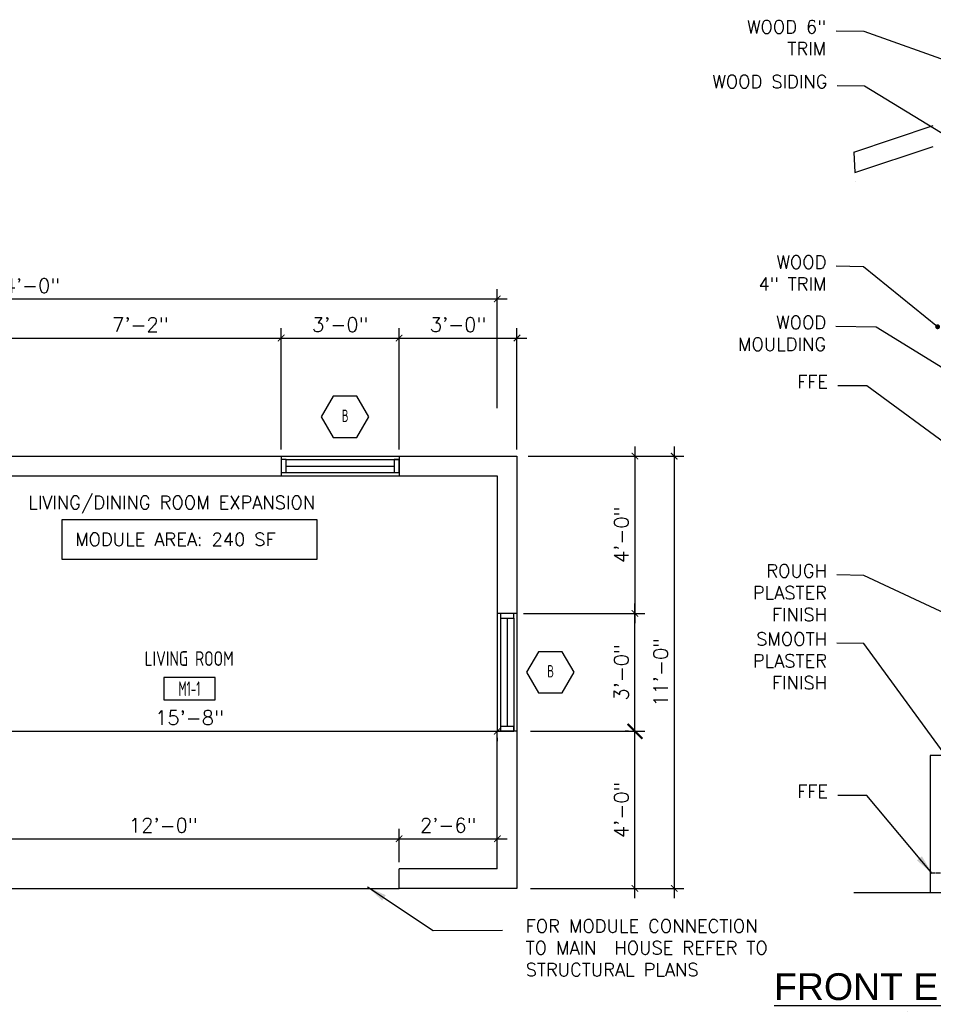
# Model space of a CAD drawing. Header units: inches. Extents: x -3803 to 34213, y -3756 to 4522.
# Tile 20 of 64: x 31491 to 31770, y 2686 to 2987. Entities that reach past the tile are written whole.
import ezdxf
from ezdxf.enums import TextEntityAlignment as Align

# ---------------------------------------------------------------- set-up
doc = ezdxf.new("R2010")
doc.units = ezdxf.units.IN
doc.header["$LTSCALE"] = 0.011
doc.header["$MEASUREMENT"] = 0
doc.header["$PDMODE"] = 1
doc.linetypes.add('DASHED', pattern=[0.75, 0.5, -0.25])
doc.layers.get('0').update_dxf_attribs({"linetype": 'CONTINUOUS'})
doc.layers.get('Defpoints').update_dxf_attribs({"linetype": 'CONTINUOUS'})
for name, color, linetype in [('a-door', 2, 'CONTINUOUS'), ('G-SYMB', 1, 'CONTINUOUS'), ('roof', 8, 'DASHED'), ('TEXT', 2, 'CONTINUOUS'), ('Walls', 5, 'CONTINUOUS')]:
    doc.layers.add(name, color=color, linetype=linetype)
doc.layers.add('DIM', color=4, linetype='CONTINUOUS', lineweight=13)
doc.styles.add('LAR', font='arial.ttf', dxfattribs={"height": 0.25})
doc.styles.add('MED', font='archstyl.shx', dxfattribs={"width": 0.8, "height": 0.125})
doc.styles.add('ROMANS', font='romans.shx')
doc.styles.add('SMA', font='archstyl.shx', dxfattribs={"width": 0.8, "height": 0.0625})
doc.dimstyles.new('ANGEL', dxfattribs={"dimtxt": 4.375, "dimasz": 2, "dimexe": 3, "dimexo": 2, "dimgap": 1.5, "dimtad": 1, "dimdec": 0, "dimzin": 3, "dimdsep": 46, "dimlunit": 4, "dimtxsty": 'ROMANS', "dimblk": 'ARCHTICK', "dimcen": 0, "dimdle": 3, "dimclrd": 4, "dimclre": 4, "dimclrt": 2, "dimadec": 0, "dimazin": 0, "dimtfac": 1, "dimtdec": 0, "dimtmove": 1, "dimatfit": 3, "dimfxl": 1, "dimfrac": 2, "dimtolj": 1, "dimtzin": 0, "dimarcsym": 0})
doc.dimstyles.new('Copy of STANDARD', dxfattribs={"dimtxt": 8, "dimasz": 3, "dimexe": 3, "dimexo": 3, "dimgap": 3, "dimtad": 1, "dimrnd": 1, "dimzin": 3, "dimdsep": 46, "dimlunit": 4, "dimtxsty": 'Standard', "dimblk": 'ARCHTICK', "dimcen": 3, "dimdle": 3, "dimadec": 0, "dimazin": 0, "dimtfac": 1, "dimtix": 1, "dimtofl": 0, "dimtmove": 1, "dimatfit": 3, "dimfxl": 3, "dimtolj": 1, "dimtzin": 0, "dimlwd": -1, "dimlwe": -1, "dimarcsym": 0})

# ---------------------------------------------------------------- blocks, each defined once
blk = doc.blocks.new('AINC-TITLE')
at = {"layer": 'G-SYMB', "color": 4, "linetype": 'Continuous', "style": 'MED', "width": 0.75}
blk.add_text('SCALE:', height=0.125, dxfattribs=at).set_placement((-0.8802, -0.3073))
at = {"layer": 'G-SYMB', "color": 1, "linetype": 'Continuous', "style": 'LAR'}
blk.add_attdef('%%UDRAWING-TITLE', (-0.8951, -0.0717), '', height=0.1875, dxfattribs=at)
at = {"layer": 'G-SYMB', "color": 4, "linetype": 'Continuous', "style": 'MED', "width": 0.75}
blk.add_attdef('SCALE', (-0.2765, -0.3036), '', height=0.125, dxfattribs=at)
blk = doc.blocks.new('AINC-WINID')
at = {"layer": 'G-SYMB', "linetype": 'Continuous'}
blk.add_lwpolyline([(0.2577, 20.2671), (0.1675, 20.4234), (-0.0129, 20.4234), (-0.1031, 20.2671), (-0.0129, 20.1109), (0.1675, 20.1109)], close=True, dxfattribs=at)
at = {"layer": 'G-SYMB', "color": 4, "linetype": 'Continuous', "style": 'SMA', "width": 0.75}
blk.add_attdef('WNUM', text='', height=0.0938, dxfattribs=at).set_placement((0.0793, 20.2753), align=Align.MIDDLE)
blk = doc.blocks.new('_ArchTick')
at = {"color": 0, "linetype": 'ByBlock', "const_width": 0.15}
blk.add_lwpolyline([(-0.5, -0.5), (0.5, 0.5)], dxfattribs=at)
blk = doc.blocks.new('*D407')
at = {"layer": 'Defpoints', "color": 0, "ltscale": 10, "transparency": 16777216}
for p in [(42, 245.48), (42.12, 113.48), (54, 113.48)]:
    blk.add_point(p, dxfattribs=at)
at = {"layer": 'DIM', "color": 4, "lineweight": -2, "ltscale": 10, "transparency": 16777216}
for p, q in [((54, 248.48), (54, 110.48)), ((44, 245.48), (57, 245.48)), ((44.12, 113.48), (57, 113.48))]:
    blk.add_line(p, q, dxfattribs=at)
at = {"layer": 'DIM', "color": 4, "lineweight": -2, "ltscale": 10, "transparency": 16777216, "xscale": 2, "yscale": 2, "zscale": 2}
for p, rotation in [((54, 245.48), 90), ((54, 113.48), 270)]:
    blk.add_blockref('_ArchTick', p, dxfattribs=dict(at, rotation=rotation))
at = {"layer": 'DIM', "color": 2, "ltscale": 10, "transparency": 16777216, "insert": (49.9, 179.48), "char_height": 4.375, "attachment_point": 5, "rotation": 90, "style": 'ROMANS'}
blk.add_mtext('\\A1;11\'-0"', dxfattribs=at)
blk = doc.blocks.new('*D408')
at = {"layer": 'Defpoints', "color": 0, "ltscale": 10, "transparency": 16777216}
for p in [(8.09, 161.48), (42.01, 161.48), (8.09, 113.48)]:
    blk.add_point(p, dxfattribs=at)
at = {"layer": 'DIM', "color": 4, "lineweight": -2, "ltscale": 10, "transparency": 16777216}
for p, q in [((42.01, 110.48), (42.01, 164.48)), ((10.09, 161.48), (45.01, 161.48)), ((10.09, 113.48), (45.01, 113.48))]:
    blk.add_line(p, q, dxfattribs=at)
at = {"layer": 'DIM', "color": 4, "lineweight": -2, "ltscale": 10, "transparency": 16777216, "xscale": 2, "yscale": 2, "zscale": 2}
for p, rotation in [((42.01, 161.48), 90), ((42.01, 113.48), 270)]:
    blk.add_blockref('_ArchTick', p, dxfattribs=dict(at, rotation=rotation))
at = {"layer": 'DIM', "color": 2, "ltscale": 10, "transparency": 16777216, "insert": (37.91, 137.48), "char_height": 4.375, "attachment_point": 5, "rotation": 90, "style": 'ROMANS'}
blk.add_mtext('\\A1;4\'-0"', dxfattribs=at)
blk = doc.blocks.new('*D409')
at = {"layer": 'Defpoints', "color": 0, "ltscale": 10, "transparency": 16777216}
for p in [(6, 197.48), (42.01, 197.48), (42.04, 161.48)]:
    blk.add_point(p, dxfattribs=at)
at = {"layer": 'DIM', "color": 4, "lineweight": -2, "ltscale": 10, "transparency": 16777216}
for p, q in [((42.01, 158.48), (42.01, 200.48)), ((8, 197.48), (45.01, 197.48)), ((40.04, 161.48), (39.01, 161.48))]:
    blk.add_line(p, q, dxfattribs=at)
at = {"layer": 'DIM', "color": 4, "lineweight": -2, "ltscale": 10, "transparency": 16777216, "xscale": 2, "yscale": 2, "zscale": 2}
for p, rotation in [((42.01, 197.48), 90), ((42.01, 161.48), 270)]:
    blk.add_blockref('_ArchTick', p, dxfattribs=dict(at, rotation=rotation))
at = {"layer": 'DIM', "color": 2, "ltscale": 10, "transparency": 16777216, "insert": (37.91, 179.48), "char_height": 4.375, "attachment_point": 5, "rotation": 90, "style": 'ROMANS'}
blk.add_mtext('\\A1;3\'-0"', dxfattribs=at)
blk = doc.blocks.new('*D410')
at = {"layer": 'Defpoints', "color": 0, "ltscale": 10, "transparency": 16777216}
for p in [(7.41, 245.48), (7.41, 197.48), (42.01, 197.48)]:
    blk.add_point(p, dxfattribs=at)
at = {"layer": 'DIM', "color": 4, "lineweight": -2, "ltscale": 10, "transparency": 16777216}
for p, q in [((42.01, 248.48), (42.01, 194.48)), ((9.41, 245.48), (45.01, 245.48)), ((9.41, 197.48), (45.01, 197.48))]:
    blk.add_line(p, q, dxfattribs=at)
at = {"layer": 'DIM', "color": 4, "lineweight": -2, "ltscale": 10, "transparency": 16777216, "xscale": 2, "yscale": 2, "zscale": 2}
for p, rotation in [((42.01, 245.48), 90), ((42.01, 197.48), 270)]:
    blk.add_blockref('_ArchTick', p, dxfattribs=dict(at, rotation=rotation))
at = {"layer": 'DIM', "color": 2, "ltscale": 10, "transparency": 16777216, "insert": (37.91, 221.48), "char_height": 4.375, "attachment_point": 5, "rotation": 90, "style": 'ROMANS'}
blk.add_mtext('\\A1;4\'-0"', dxfattribs=at)
blk = doc.blocks.new('*D412')
at = {"layer": 'Defpoints', "color": 0, "transparency": 16777216}
for p in [(0, 293.48), (0, 258.09), (-288, 245.48)]:
    blk.add_point(p, dxfattribs=at)
at = {"layer": 'DIM', "color": 4, "lineweight": -2, "transparency": 16777216}
for p, q in [((-288, 247.48), (-288, 296.48)), ((0, 260.09), (0, 296.48)), ((-291, 293.48), (3, 293.48))]:
    blk.add_line(p, q, dxfattribs=at)
at = {"layer": 'DIM', "color": 4, "lineweight": -2, "transparency": 16777216, "xscale": 2, "yscale": 2, "zscale": 2, "rotation": 180}
blk.add_blockref('_ArchTick', (-288, 293.48), dxfattribs=at)
at = {"layer": 'DIM', "color": 4, "lineweight": -2, "transparency": 16777216, "xscale": 2, "yscale": 2, "zscale": 2}
blk.add_blockref('_ArchTick', (0, 293.48), dxfattribs=at)
at = {"layer": 'DIM', "color": 2, "transparency": 16777216, "insert": (-144, 297.59), "char_height": 4.375, "attachment_point": 5, "style": 'ROMANS'}
blk.add_mtext('\\A1;24\'-0"', dxfattribs=at)
blk = doc.blocks.new('*D415')
at = {"layer": 'Defpoints', "color": 0, "ltscale": 10, "transparency": 16777216}
for p in [(-188, 161.48), (0, 161.48), (0, 161.48)]:
    blk.add_point(p, dxfattribs=at)
at = {"layer": 'DIM', "color": 4, "lineweight": -2, "ltscale": 10, "transparency": 16777216}
for p, q in [((-191, 161.48), (3, 161.48)), ((-188, 159.48), (-188, 158.48)), ((0, 159.48), (0, 158.48))]:
    blk.add_line(p, q, dxfattribs=at)
at = {"layer": 'DIM', "color": 4, "lineweight": -2, "ltscale": 10, "transparency": 16777216, "xscale": 2, "yscale": 2, "zscale": 2, "rotation": 180}
blk.add_blockref('_ArchTick', (-188, 161.48), dxfattribs=at)
at = {"layer": 'DIM', "color": 4, "lineweight": -2, "ltscale": 10, "transparency": 16777216, "xscale": 2, "yscale": 2, "zscale": 2}
blk.add_blockref('_ArchTick', (0, 161.48), dxfattribs=at)
at = {"layer": 'DIM', "color": 2, "ltscale": 10, "transparency": 16777216, "insert": (-94, 165.59), "char_height": 4.375, "attachment_point": 5, "style": 'ROMANS'}
blk.add_mtext('\\A1;15\'-8"', dxfattribs=at)
blk = doc.blocks.new('*D416')
at = {"layer": 'Defpoints', "color": 0, "transparency": 16777216}
for p in [(-30, 128.65), (-174, 119.48), (-30, 119.48)]:
    blk.add_point(p, dxfattribs=at)
at = {"layer": 'DIM', "color": 4, "lineweight": -2, "transparency": 16777216}
for p, q in [((-174, 121.48), (-174, 131.65)), ((-30, 121.48), (-30, 131.65)), ((-177, 128.65), (-27, 128.65))]:
    blk.add_line(p, q, dxfattribs=at)
at = {"layer": 'DIM', "color": 4, "lineweight": -2, "transparency": 16777216, "xscale": 2, "yscale": 2, "zscale": 2, "rotation": 180}
blk.add_blockref('_ArchTick', (-174, 128.65), dxfattribs=at)
at = {"layer": 'DIM', "color": 4, "lineweight": -2, "transparency": 16777216, "xscale": 2, "yscale": 2, "zscale": 2}
blk.add_blockref('_ArchTick', (-30, 128.65), dxfattribs=at)
at = {"layer": 'DIM', "color": 2, "transparency": 16777216, "insert": (-102, 132.75), "char_height": 4.375, "attachment_point": 5, "style": 'ROMANS'}
blk.add_mtext('\\A1;12\'-0"', dxfattribs=at)
blk = doc.blocks.new('AINC-ROOMID')
at = {"layer": 'G-SYMB'}
blk.add_lwpolyline([(-0.2473, -0.3519), (0.2533, -0.3519), (0.2533, -0.1607), (-0.2473, -0.1607)], close=True, dxfattribs=at)
at = {"layer": 'G-SYMB', "color": 4, "linetype": 'Continuous', "style": 'MED', "oblique": -180, "text_generation_flag": 6}
for tag, p in [('%%UROOM-ID', (0, 0.2093)), ('%%USPAN', (0, 0))]:
    blk.add_attdef(tag, text='', height=0.125, rotation=180, dxfattribs=at).set_placement(p, align=Align.MIDDLE)
at = {"layer": 'G-SYMB', "color": 4, "linetype": 'Continuous', "style": 'MED', "text_generation_flag": 6, "width": 0.75}
blk.add_attdef('R-NUM', text='', height=0.125, rotation=180, dxfattribs=at).set_placement((0.003, -0.2563), align=Align.MIDDLE)
blk = doc.blocks.new('*D429')
at = {"layer": 'Defpoints', "color": 0, "ltscale": 10, "transparency": 16777216}
for p in [(6, 281.55), (-30, 245.48), (6, 245.48)]:
    blk.add_point(p, dxfattribs=at)
at = {"layer": 'DIM', "color": 4, "lineweight": -2, "ltscale": 10, "transparency": 16777216}
for p, q in [((-30, 247.48), (-30, 284.55)), ((6, 247.48), (6, 284.55)), ((-33, 281.55), (9, 281.55))]:
    blk.add_line(p, q, dxfattribs=at)
at = {"layer": 'DIM', "color": 4, "lineweight": -2, "ltscale": 10, "transparency": 16777216, "xscale": 2, "yscale": 2, "zscale": 2, "rotation": 180}
blk.add_blockref('_ArchTick', (-30, 281.55), dxfattribs=at)
at = {"layer": 'DIM', "color": 4, "lineweight": -2, "ltscale": 10, "transparency": 16777216, "xscale": 2, "yscale": 2, "zscale": 2}
blk.add_blockref('_ArchTick', (6, 281.55), dxfattribs=at)
at = {"layer": 'DIM', "color": 2, "ltscale": 10, "transparency": 16777216, "insert": (-12, 285.65), "char_height": 4.375, "attachment_point": 5, "style": 'ROMANS'}
blk.add_mtext('\\A1;3\'-0"', dxfattribs=at)
blk = doc.blocks.new('*D479')
at = {"layer": 'Defpoints', "color": 0, "ltscale": 10, "transparency": 16777216}
for p in [(0, 128.66), (-30, 119.48), (0, 119.48)]:
    blk.add_point(p, dxfattribs=at)
at = {"layer": 'DIM', "color": 4, "lineweight": -2, "ltscale": 10, "transparency": 16777216}
for p, q in [((-30, 121.48), (-30, 131.66)), ((0, 121.48), (0, 131.66)), ((-33, 128.66), (3, 128.66))]:
    blk.add_line(p, q, dxfattribs=at)
at = {"layer": 'DIM', "color": 4, "lineweight": -2, "ltscale": 10, "transparency": 16777216, "xscale": 2, "yscale": 2, "zscale": 2, "rotation": 180}
blk.add_blockref('_ArchTick', (-30, 128.66), dxfattribs=at)
at = {"layer": 'DIM', "color": 4, "lineweight": -2, "ltscale": 10, "transparency": 16777216, "xscale": 2, "yscale": 2, "zscale": 2}
blk.add_blockref('_ArchTick', (0, 128.66), dxfattribs=at)
at = {"layer": 'DIM', "color": 2, "ltscale": 10, "transparency": 16777216, "insert": (-15, 132.77), "char_height": 4.375, "attachment_point": 5, "style": 'ROMANS'}
blk.add_mtext('\\A1;2\'-6"', dxfattribs=at)
blk = doc.blocks.new('*D431')
at = {"layer": 'Defpoints', "color": 0, "ltscale": 10, "transparency": 16777216}
for p in [(-152, 281.48), (-66, 281.53), (-66, 245.48)]:
    blk.add_point(p, dxfattribs=at)
at = {"layer": 'DIM', "color": 4, "lineweight": -2, "ltscale": 10, "transparency": 16777216}
for p, q in [((-152, 283.48), (-152, 284.53)), ((-66, 247.48), (-66, 284.53)), ((-155, 281.53), (-63, 281.53))]:
    blk.add_line(p, q, dxfattribs=at)
at = {"layer": 'DIM', "color": 4, "lineweight": -2, "ltscale": 10, "transparency": 16777216, "xscale": 2, "yscale": 2, "zscale": 2, "rotation": 180}
blk.add_blockref('_ArchTick', (-152, 281.53), dxfattribs=at)
at = {"layer": 'DIM', "color": 4, "lineweight": -2, "ltscale": 10, "transparency": 16777216, "xscale": 2, "yscale": 2, "zscale": 2}
blk.add_blockref('_ArchTick', (-66, 281.53), dxfattribs=at)
at = {"layer": 'DIM', "color": 2, "ltscale": 10, "transparency": 16777216, "insert": (-109, 285.64), "char_height": 4.375, "attachment_point": 5, "style": 'ROMANS'}
blk.add_mtext('\\A1;7\'-2"', dxfattribs=at)
blk = doc.blocks.new('*D432')
at = {"layer": 'Defpoints', "color": 0, "ltscale": 10, "transparency": 16777216}
for p in [(-65.99, 281.55), (-30, 281.55), (-30, 257.48)]:
    blk.add_point(p, dxfattribs=at)
at = {"layer": 'DIM', "color": 4, "lineweight": -2, "ltscale": 10, "transparency": 16777216}
for p, q in [((-65.99, 283.55), (-65.99, 284.55)), ((-30, 259.48), (-30, 284.55)), ((-68.99, 281.55), (-27, 281.55))]:
    blk.add_line(p, q, dxfattribs=at)
at = {"layer": 'DIM', "color": 4, "lineweight": -2, "ltscale": 10, "transparency": 16777216, "xscale": 2, "yscale": 2, "zscale": 2, "rotation": 180}
blk.add_blockref('_ArchTick', (-65.99, 281.55), dxfattribs=at)
at = {"layer": 'DIM', "color": 4, "lineweight": -2, "ltscale": 10, "transparency": 16777216, "xscale": 2, "yscale": 2, "zscale": 2}
blk.add_blockref('_ArchTick', (-30, 281.55), dxfattribs=at)
at = {"layer": 'DIM', "color": 2, "ltscale": 10, "transparency": 16777216, "insert": (-47.99, 285.65), "char_height": 4.375, "attachment_point": 5, "style": 'ROMANS'}
blk.add_mtext('\\A1;3\'-0"', dxfattribs=at)
blk = doc.blocks.new('typical interior floor plan')
at = {"color": 1}
blk.add_line((-174, 113.48), (-30, 113.48), dxfattribs=at)
at = {"layer": 'a-door'}
for p, q in [((-66, 245.48), (-30, 245.48)), ((-64.5, 244.48), (-30, 244.48)), ((-64.5, 242.48), (-31.5, 242.48)), ((-66, 239.48), (-30, 239.48)), ((-64.5, 240.48), (-30, 240.48)), ((0, 197.48), (0, 161.48)), ((1, 195.98), (1, 161.48)), ((3, 195.98), (3, 162.98)), ((5, 195.98), (5, 161.48)), ((6, 197.48), (6, 161.48))]:
    blk.add_line(p, q, dxfattribs=at)
for points in [[(-66, 240.48), (-64.5, 240.48), (-64.5, 244.48), (-66, 244.48)], [(-31.5, 240.48), (-30, 240.48), (-30, 244.48), (-31.5, 244.48)], [(1, 197.48), (1, 195.98), (5, 195.98), (5, 197.48)], [(1, 162.98), (1, 161.48), (5, 161.48), (5, 162.98)]]:
    blk.add_lwpolyline(points, close=True, dxfattribs=at)
at = {"layer": 'TEXT', "color": 2}
blk.add_lwpolyline([(-132.9, 226.1), (-55.1, 226.1), (-55.1, 213.89), (-132.9, 213.89)], close=True, dxfattribs=at)
at = {"layer": 'Walls'}
for p, q in [((-152, 245.48), (-66, 245.48)), ((-66, 245.48), (-66, 239.48)), ((-30, 245.48), (-30, 239.48)), ((-30, 245.48), (-30, 239.48)), ((-30, 245.48), (6, 245.48)), ((6, 245.48), (6, 197.48)), ((-152, 239.48), (-66, 239.48)), ((-30, 239.48), (0, 239.48)), ((0, 239.48), (0, 197.48)), ((6, 197.48), (0, 197.48)), ((6, 197.48), (0, 197.48)), ((6, 161.48), (0, 161.48)), ((0, 119.48), (0, 161.48)), ((6, 161.48), (0, 161.48)), ((6, 161.48), (6, 113.48)), ((0, 119.48), (-30, 119.48)), ((-30, 113.48), (-30, 119.48)), ((6, 113.48), (-30, 113.48))]:
    blk.add_line(p, q, dxfattribs=at)
at = {"xscale": 40.22379667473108, "yscale": 40.22379667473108, "zscale": 40.22379667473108}
for p in [(-49.64, -557.74), (13.1, -635.74)]:
    blk.add_blockref('AINC-WINID', p, dxfattribs=at).add_auto_attribs({'WNUM': 'B'})
ref = blk.add_blockref('AINC-ROOMID', (-94.09, 183.69), dxfattribs=dict(xscale=31.40809428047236, yscale=35.94597718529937, zscale=31.40809428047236))
ref.add_attrib('%%USPAN', 'LIVING ROOM', dxfattribs={"layer": 'G-SYMB', "color": 4, "linetype": 'Continuous', "height": 4.4932, "rotation": 180, "style": 'MED', "text_generation_flag": 6, "width": 0.873758}).set_placement((-94.09, 183.69), align=Align.MIDDLE)
ref.add_attrib('R-NUM', 'M1-1', dxfattribs={"layer": 'G-SYMB', "color": 4, "linetype": 'Continuous', "height": 4.493, "rotation": 180, "style": 'MED', "text_generation_flag": 6, "width": 0.655319}).set_placement((-94, 174.48), align=Align.MIDDLE)
at = {"layer": 'DIM', "color": 4, "ltscale": 10, "xscale": 4.5, "yscale": 4.5, "zscale": 4.5, "rotation": 270}
blk.add_blockref('_ArchTick', (42.04, 161.48), dxfattribs=at)
at = {"layer": 'TEXT', "color": 2, "char_height": 4.0007, "attachment_point": 1}
for s, insert, width in [('{\\Fromans|c0;LIVING/DINING ROOM EXPANSION}', (-143.24, 233.33), 137.2543), ('{\\Fromans|c0;MODULE AREA: 240 SF}', (-128.92, 222.07), 137.2543), ('{\\Fromans|c0;FOR MODULE CONNECTION\\PTO MAIN  HOUSE REFER TO STRUCTURAL PLANS}', (8.66, 104.02), 92.3948)]:
    blk.add_mtext(s, dxfattribs=dict(at, insert=insert, width=width))
at = {"layer": 'DIM'}
for base, p1, p2, picture, middle in [((0, 293.48), (-288, 245.48), (0, 258.09), '*D412', (-144, 297.59)), ((-30, 128.65), (-174, 119.48), (-30, 119.48), '*D416', (-102, 132.75))]:
    dim = blk.add_linear_dim(base=base, p1=p1, p2=p2, dimstyle='ANGEL', dxfattribs=at)
    dim.commit()
    dim.dimension.update_dxf_attribs({"geometry": picture, "text_midpoint": middle})
at = {"layer": 'DIM', "ltscale": 10}
for base, p1, p2, picture, middle in [((-66, 281.53), (-152, 281.48), (-66, 245.48), '*D431', (-109, 285.64)), ((-30, 281.55), (-65.99, 281.55), (-30, 257.48), '*D432', (-47.99, 285.65)), ((6, 281.55), (-30, 245.48), (6, 245.48), '*D429', (-12, 285.65)), ((0, 128.66), (-30, 119.48), (0, 119.48), '*D479', (-15, 132.77))]:
    dim = blk.add_linear_dim(base=base, p1=p1, p2=p2, dimstyle='ANGEL', dxfattribs=at)
    dim.commit()
    dim.dimension.update_dxf_attribs({"geometry": picture, "text_midpoint": middle})
for p1, p2, distance, picture, middle in [((7.41, 245.48), (7.41, 197.48), 34.6, '*D410', (37.91, 221.48)), ((8.09, 113.48), (8.09, 161.48), -33.92, '*D408', (37.91, 137.48))]:
    dim = blk.add_aligned_dim(p1=p1, p2=p2, distance=distance, dimstyle='ANGEL', dxfattribs=at)
    dim.commit()
    dim.dimension.update_dxf_attribs({"geometry": picture, "text_midpoint": middle})
for base, p1, p2, picture, middle in [((54, 113.48), (42, 245.48), (42.12, 113.48), '*D407', (49.9, 179.48)), ((42.01, 197.48), (42.04, 161.48), (6, 197.48), '*D409', (37.91, 179.48))]:
    dim = blk.add_linear_dim(base=base, p1=p1, p2=p2, angle=90, dimstyle='ANGEL', dxfattribs=at)
    dim.commit()
    dim.dimension.update_dxf_attribs({"geometry": picture, "text_midpoint": middle})
at = {"layer": 'DIM', "color": 2, "ltscale": 10}
dim = blk.add_linear_dim(base=(0, 161.48), p1=(-188, 161.48), p2=(0, 161.48), dimstyle='ANGEL', dxfattribs=at)
dim.commit()
dim.dimension.update_dxf_attribs({"geometry": '*D415', "text_midpoint": (-94, 165.59)})
at = {"layer": 'TEXT', "color": 9, "ltscale": 10, "annotation_type": 0, "has_hookline": 1, "hookline_direction": 0, "text_width": 86.11}
blk.add_leader([(-39.61, 113.93), (-19.57, 100.65), (1.58, 100.71)], dimstyle='Copy of STANDARD', override={"dimasz": 6, "dimtad": 0}, dxfattribs=at)

msp = doc.modelspace()

# ---------------------------------------------------------------- linework, layer by layer
at = {"color": 3, "ltscale": 10}
for p, q in [((31745.4406807, 2946.2070937), (31769.5906081, 2954.2570695)), ((31745.7341111, 2939.9803485), (31769.5906081, 2947.9325141)), ((31745.4406807, 2946.2070937), (31745.7341111, 2939.9803485))]:
    msp.add_line(p, q, dxfattribs=at)
at = {"color": 4, "ltscale": 10}
for p, q in [((31745.5906081, 2946.2570695), (31745.5906081, 2946.2570695)), ((31745.8833006, 2937.0987556), (31745.8833006, 2937.0987556)), ((31889.7369543, 2761.9812962), (31768.7369543, 2761.9812962)), ((31768.7369543, 2761.9812962), (31768.7369543, 2725.9812962)), ((31768.7369543, 2725.9812962), (31768.7369543, 2719.9812962))]:
    msp.add_line(p, q, dxfattribs=at)
at = {"color": 6, "ltscale": 10}
msp.add_line((32043.8834118, 2719.9812962), (31745.3733483, 2719.9812962), dxfattribs=at)
at = {"layer": 'roof', "ltscale": 53}
msp.add_line((31889.7369543, 2725.9812962), (31768.7369543, 2725.9812962), dxfattribs=at)

# ---------------------------------------------------------------- block references
msp.add_blockref('typical interior floor plan', (31636.5347617, 2607.8546257))
at = {"layer": 'DIM', "xscale": 43.66204933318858, "yscale": 43.66204933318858, "zscale": 43.66204933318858}
msp.add_blockref('AINC-TITLE', (31760.1086245, 2690.3971627), dxfattribs=at).add_auto_attribs({'%%UDRAWING-TITLE': '%%UFRONT ELEVATION', 'SCALE': '1/4"=1\'-0"'})

# ---------------------------------------------------------------- texts
at = {"layer": 'TEXT', "color": 2, "char_height": 4.000692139, "width": 137.254255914, "attachment_point": 3}
for s, insert in [('{\\Fromans|c0;WOOD 6"\\PTRIM}', (31736.9533249, 2986.4082143)), ('{\\Fromans|c0;WOOD SIDING}', (31737.3470478, 2969.7093841)), ('{\\Fromans|c0;WOOD\\P4" TRIM}', (31737.0358343, 2914.5655678)), ('{\\Fromans|c0;WOOD\\PMOULDING}', (31736.9449521, 2896.1799256)), ('{\\Fromans|c0;FFE}', (31737.5306173, 2878.0781174)), ('{\\Fromans|c0;ROUGH\\PPLASTER\\PFINISH}', (31737.18357, 2820.3043048)), ('{\\Fromans|c0;SMOOTH\\PPLASTER\\PFINISH}', (31737.18357, 2799.4908316)), ('{\\Fromans|c0;FFE}', (31737.5200457, 2752.9841684))]:
    msp.add_mtext(s, dxfattribs=dict(at, insert=insert))

# ---------------------------------------------------------------- leaders
at = {"layer": 'TEXT', "color": 9, "ltscale": 10, "annotation_type": 0, "has_hookline": 1, "hookline_direction": 1}
for points, override, text_width in [([(31799.7827471, 2964.6910067), (31748.5301273, 2983.0371414), (31739.9533249, 2983.1600957)], {"dimasz": 6, "dimtad": 0, "dimldrblk": 'DotSmall'}, 26.6712809), ([(31798.6972042, 2935.7081147), (31748.6270439, 2966.3383112), (31740.3470478, 2966.4612655)], {"dimasz": 6, "dimtad": 0, "dimldrblk": 'DotSmall'}, 39.0543756), ([(31770.9785174, 2892.8483602), (31748.3158304, 2911.1944949), (31740.0358343, 2911.3174492)], {"dimasz": 6, "dimtad": 0, "dimldrblk": 'DotSmall'}, 22.2895705), ([(31793.5914209, 2867.2464155), (31752.2495132, 2892.6905183), (31739.9449521, 2892.931807)], {"dimasz": 6, "dimtad": 0, "dimldrblk": 'DotSmall'}, 28.5763724), ([(31779.9230041, 2852.355286), (31749.3377746, 2874.8348174), (31740.5306173, 2874.8299988)], {"dimasz": 6, "dimtad": 0}, 9.3349483), ([(31778.0413233, 2803.03752), (31748.4635661, 2816.9332319), (31740.18357, 2817.0561862)], {"dimasz": 6, "dimtad": 0, "dimldrblk": 'DotSmall'}, 23.8136437), ([(31778.0413233, 2755.5840699), (31748.4635661, 2796.1197587), (31740.18357, 2796.242713)], {"dimasz": 6, "dimtad": 0, "dimldrblk": 'DotSmall'}, 23.8136437), ([(31769.284886, 2725.9335622), (31749.3272029, 2749.7408683), (31740.5200457, 2749.7360498)], {"dimasz": 6, "dimtad": 0}, 9.3349483)]:
    msp.add_leader(points, dimstyle='Copy of STANDARD', override=override, dxfattribs=dict(at, text_width=text_width))

doc.saveas('drawing.dxf')
